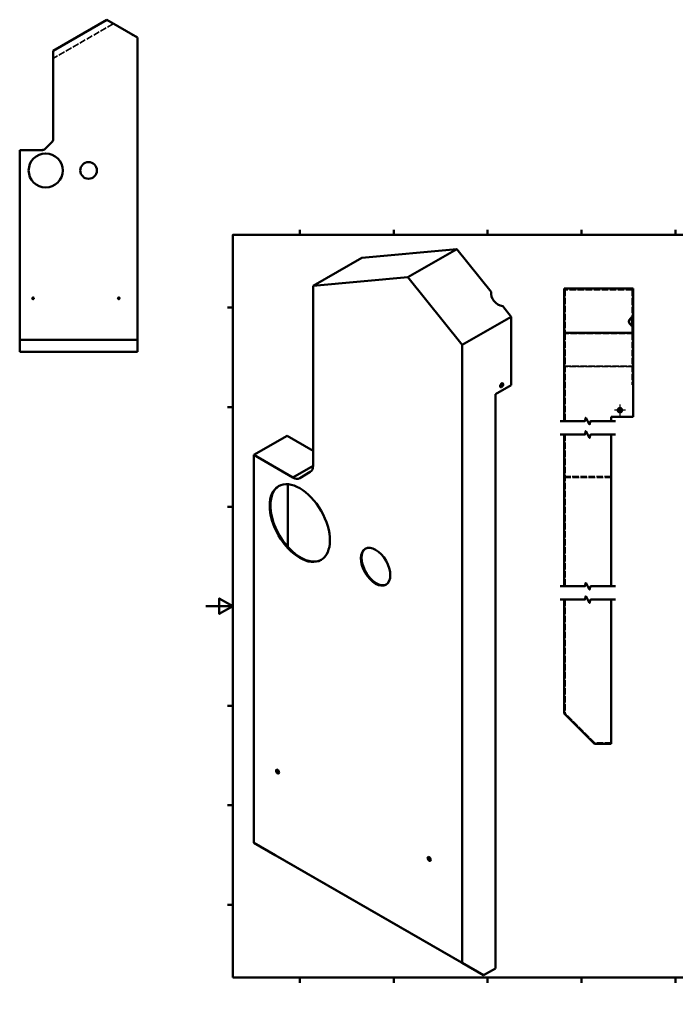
# Paper-space layout 'Layout1' of a CAD drawing. Extents: x -139 to 841, y 0 to 735.
# Tile 1 of 3: x -139 to 350, y 0 to 735. Entities that reach past the tile are written whole.
import ezdxf

# ---------------------------------------------------------------- set-up
doc = ezdxf.new("R2010")
doc.units = 0
doc.header["$LTSCALE"] = 0.4
doc.linetypes.add('ACAD_ISO02W100', pattern=[15, 12, -3])
doc.layers.add('2DTransRahmen', color=7, linetype='Continuous', lineweight=25)

# ---------------------------------------------------------------- blocks, each defined once
blk = doc.blocks.new('Default Border')
at = {"layer": '2DTransRahmen', "linetype": 'Continuous', "lineweight": 50}
for points in [[(420.5, 594), (420.5, 574), (414.73, 584), (426.27, 584), (420.5, 574)], [(20, 20), (20, 574), (821, 574), (821, 20), (20, 20)], [(70.08, 574), (70.08, 577.9)], [(140.17, 574), (140.17, 577.9)], [(210.25, 574), (210.25, 577.9)], [(280.33, 574), (280.33, 577.9)], [(350.42, 574), (350.42, 577.9)], [(490.58, 574), (490.58, 577.9)], [(560.67, 574), (560.67, 577.9)], [(630.75, 574), (630.75, 577.9)], [(700.83, 574), (700.83, 577.9)], [(770.92, 574), (770.92, 577.9)], [(20, 519.75), (16.1, 519.75)], [(821, 519.75), (824.9, 519.75)], [(20, 445.5), (16.1, 445.5)], [(821, 445.5), (824.9, 445.5)], [(20, 371.25), (16.1, 371.25)], [(821, 371.25), (824.9, 371.25)], [(0, 297), (20, 297), (10, 302.77), (10, 291.23), (20, 297)], [(841, 297), (821, 297), (831, 302.77), (831, 291.23), (821, 297)], [(20, 222.75), (16.1, 222.75)], [(821, 222.75), (824.9, 222.75)], [(20, 148.5), (16.1, 148.5)], [(821, 148.5), (824.9, 148.5)], [(20, 74.25), (16.1, 74.25)], [(821, 74.25), (824.9, 74.25)], [(70.08, 20), (70.08, 16.1)], [(140.17, 20), (140.17, 16.1)], [(210.25, 20), (210.25, 16.1)], [(280.33, 20), (280.33, 16.1)], [(350.42, 20), (350.42, 16.1)], [(420.5, 0), (420.5, 20), (414.73, 10), (426.27, 10), (420.5, 20)], [(490.58, 20), (490.58, 16.1)], [(560.67, 20), (560.67, 16.1)], [(630.75, 20), (630.75, 16.1)], [(700.83, 20), (700.83, 16.1)], [(770.92, 20), (770.92, 16.1)]]:
    blk.add_lwpolyline(points, dxfattribs=at).dxf.unprotected_set("ltscale", 0)
blk = doc.blocks.new('2DMittelpunkt10')
at = {"lineweight": 25}
for p, q in [((313.1, 443.25), (304.85, 443.25)), ((308.97, 447.38), (308.97, 439.13))]:
    blk.add_line(p, q, dxfattribs=at)

psp = doc.layouts.get("Layout1")

# ---------------------------------------------------------------- linework, layer by layer
at = {"linetype": 'Continuous', "lineweight": 50}
for p, q in [((-73.9048, 734.5711), (-113.949, 711.4516)), ((-50.97, 721.3297), (-73.9048, 734.5711)), ((-50.97, 721.3297), (-50.97, 495.6977)), ((-113.949, 711.4516), (-113.97, 645.783)), ((-115.1416, 642.9546), (-119.6268, 638.4693)), ((-122.4553, 637.2977), (-138.97, 637.2977)), ((-138.97, 637.2977), (-138.97, 495.6977)), ((-50.97, 495.6977), (-138.97, 495.6977)), ((-138.97, 495.6977), (-138.97, 486.6977)), ((-50.97, 486.6977), (-50.97, 495.6977)), ((-138.97, 486.6977), (-50.97, 486.6977)), ((64.9977, 393.0383), (79.9975, 401.6761))]:
    psp.add_line(p, q, dxfattribs=at).dxf.unprotected_set("ltscale", 0)
at = {"linetype": 'ACAD_ISO02W100', "lineweight": 35}
for p, q in [((-69.2048, 731.5111), (-113.6508, 705.8502)), ((-113.649, 711.2783), (-73.9048, 734.2247)), ((-73.9048, 734.2247), (-51.27, 721.1565)), ((-59.3842, 726.1877), (-59.5342, 725.9279)), ((-54.6567, 723.1118), (-54.5067, 723.3716)), ((-51.27, 721.1565), (-51.27, 495.822)), ((-113.67, 645.7816), (-113.649, 711.2783)), ((-113.653, 698.9476), (-113.953, 698.9477)), ((-50.97, 698.9276), (-51.27, 698.9276)), ((-113.9538, 696.2977), (-113.6538, 696.2977)), ((-113.6534, 697.6476), (-113.9534, 697.6477)), ((-50.97, 697.6276), (-51.27, 697.6276)), ((-51.27, 696.2977), (-50.97, 696.2977)), ((-119.4147, 638.2572), (-114.9294, 642.7424)), ((-138.67, 636.9977), (-122.4553, 636.9977)), ((-138.67, 495.822), (-138.67, 636.9977)), ((318.2229, 533.1194), (268.2229, 533.1194)), ((268.2229, 533.1194), (268.2229, 500.4489)), ((318.2229, 533.1194), (318.2229, 526.3355)), ((318.2229, 526.3355), (318.9729, 526.3355)), ((318.2229, 526.3355), (318.2229, 512.0196)), ((315.7229, 509.5068), (315.7229, 508.8573)), ((268.2229, 500.4489), (268.2229, 435.1014)), ((318.9729, 500.4489), (268.2229, 500.4489)), ((318.2229, 506.3445), (318.2229, 462.1833)), ((-138.67, 495.822), (-51.27, 495.822)), ((-138.67, 486.9977), (-138.67, 495.822)), ((-51.27, 486.9977), (-51.27, 495.822)), ((-138.67, 486.9977), (-51.27, 486.9977)), ((267.4729, 476.1866), (318.9729, 476.1866)), ((318.2229, 475.7535), (268.2229, 475.7535)), ((318.9729, 462.1833), (318.2229, 462.1833)), ((307.3479, 443.3017), (307.3479, 443.302)), ((307.3479, 443.2516), (307.3479, 443.2518)), ((310.5979, 443.3017), (310.5979, 443.302)), ((310.5979, 443.2516), (310.5979, 443.2518)), ((268.2229, 425.1014), (268.2229, 311.919)), ((267.4729, 393.6756), (302.4729, 393.6756)), ((302.4729, 392.9256), (268.2229, 392.9256)), ((267.4729, 387.4256), (268.2229, 387.4256)), ((267.4729, 371.1756), (268.2229, 371.1756)), ((267.4729, 340.1756), (268.2229, 340.1756)), ((267.4729, 323.9256), (268.2229, 323.9256)), ((268.2229, 301.919), (268.2229, 217.156)), ((268.2229, 295.9704), (267.4729, 295.9704)), ((268.2229, 292.7204), (267.4729, 292.7204)), ((290.2835, 195.0954), (268.2229, 217.156)), ((302.4729, 195.0954), (290.2835, 195.0954))]:
    psp.add_line(p, q, dxfattribs=at)
at = {"linetype": 'Continuous', "lineweight": 50}
for p, q in [((187.2397, 563.399), (116.4509, 556.9103)), ((150.8237, 542.4284), (187.2397, 563.399)), ((212.9086, 531.4826), (187.2397, 563.399)), ((80.0349, 535.9397), (116.4509, 556.9103)), ((150.8237, 542.4284), (80.0349, 535.9397)), ((191.367, 492.0173), (150.8237, 542.4284)), ((80.0349, 535.9397), (79.9977, 401.7432)), ((267.4729, 500.8819), (267.4729, 533.9854)), ((267.4729, 533.9854), (318.9729, 533.9854)), ((318.9729, 513.0268), (318.9729, 533.9854)), ((227.783, 512.9879), (221.5309, 520.7618)), ((227.783, 512.9879), (191.367, 492.0173)), ((227.783, 461.8259), (227.783, 512.9879)), ((318.2229, 512.0196), (318.2229, 506.3445)), ((318.9729, 513.0268), (318.9729, 512.3773)), ((318.9729, 512.3773), (318.9729, 505.9868)), ((267.4729, 500.8819), (267.4729, 435.1014)), ((318.9729, 500.8819), (267.4729, 500.8819)), ((318.9729, 500.8819), (318.9729, 505.9868)), ((318.9729, 438.302), (318.9729, 500.8819)), ((191.367, 492.0173), (191.367, 30.8554)), ((216.1158, 455.1071), (227.783, 461.8259)), ((216.1158, 455.1071), (216.1158, 26.7124)), ((302.4729, 438.302), (302.4729, 435.1014)), ((302.4729, 438.302), (318.9729, 438.302)), ((35.8035, 409.8501), (60.5523, 424.102)), ((60.5523, 424.102), (80.0008, 412.9023)), ((267.4729, 425.1014), (267.4729, 311.919)), ((302.4729, 425.1014), (302.4729, 311.919)), ((64.9977, 393.0383), (35.8035, 409.8501)), ((35.8035, 409.8501), (35.8035, 120.4385)), ((77.9266, 397.1549), (69.9977, 392.5536)), ((61.0826, 387.9983), (61.0826, 341.3431)), ((267.4729, 301.919), (267.4729, 216.8454)), ((302.4729, 301.919), (302.4729, 194.3454)), ((289.9729, 194.3454), (267.4729, 216.8454)), ((302.4729, 194.3454), (289.9729, 194.3454)), ((191.367, 30.8554), (35.8035, 120.4385)), ((35.8035, 120.4385), (51.7134, 111.2055)), ((51.7134, 111.2055), (207.2769, 21.6225)), ((207.2769, 21.6225), (191.367, 30.8554)), ((216.1158, 26.7124), (207.2769, 21.6225))]:
    psp.add_line(p, q, dxfattribs=at)
for points in [[(264.2979, 435.1014), (282.8596, 435.1014), (283.5295, 437.6014), (286.4162, 432.6014), (287.0861, 435.1014), (305.6479, 435.1014)], [(264.2979, 425.1014), (282.8596, 425.1014), (283.5295, 427.6014), (286.4162, 422.6014), (287.0861, 425.1014), (305.6479, 425.1014)], [(264.2979, 311.919), (282.8596, 311.919), (283.5295, 314.419), (286.4162, 309.419), (287.0861, 311.919), (305.6479, 311.919)], [(264.2979, 301.919), (282.8596, 301.919), (283.5295, 304.419), (286.4162, 299.419), (287.0861, 301.919), (305.6479, 301.919)]]:
    psp.add_lwpolyline(points, dxfattribs=at)
for centre, radius in [((-119.57, 622.0977), 12.7), ((-87.57, 622.0977), 6.2), ((-128.97, 526.6977), 0.65), ((-64.97, 526.6977), 0.65)]:
    psp.add_circle(centre, radius, dxfattribs=at).dxf.unprotected_set("ltscale", 0)
at = {"linetype": 'ACAD_ISO02W100', "lineweight": 35}
psp.add_circle((308.9729, 443.2518), 1.625, dxfattribs=at)
at = {"linetype": 'Continuous', "lineweight": 50}
psp.add_circle((308.9729, 443.2516), 1.625, dxfattribs=at)
for centre, start, end in [((-117.97, 645.783), 315, 0), ((-122.4553, 641.2977), 270, 315)]:
    psp.add_arc(centre, 4, start, end, dxfattribs=at).dxf.unprotected_set("ltscale", 0)
at = {"linetype": 'ACAD_ISO02W100', "lineweight": 35}
for centre, radius, start, end in [((-117.97, 645.783), 4.3, 315, 359.9816584), ((-122.4553, 641.2977), 4.3, 270, 315), ((308.9729, 443.302), 1.625, 0.0000001, 180.8886607), ((308.9729, 443.3017), 1.625, 0, 180.8844274), ((308.9729, 443.302), 1.625, 180, 180.8886607), ((308.9729, 443.3017), 1.625, 359.1155726, 0)]:
    psp.add_arc(centre, radius, start, end, dxfattribs=at)
at = {"linetype": 'Continuous', "lineweight": 50}
for centre, start, end in [((308.9729, 443.302), 180.8886606, 359.1113394), ((308.9729, 443.3017), 180.8844276, 359.1155727)]:
    psp.add_arc(centre, 1.625, start, end, dxfattribs=at)
for centre, major_axis, ratio, start_param, end_param in [((221.4624, 528.5653), (-7.5746, 5.3092), 0.78775742, 0.35322723, 2.08320481), ((324.9729, 509.5068), (-9.25, 0), 0.5, 5.41819652, 7.1481741), ((324.9729, 508.8573), (-9.25, 0), 0.5, 5.41819652, 6.2129092), ((220.1816, 462.106), (-0.8109, -1.4082), 0.57809312, 0.7834644, 2.80959551), ((220.1816, 462.106), (-0.8109, -1.4082), 0.57809312, 0.33167579, 0.7834644), ((72.9266, 405.8152), (4.9903, -8.6658), 0.57809312, 0.00193371, 0.78733187), ((64.9977, 401.2138), (4.9903, -8.6658), 0.57809312, 5.49972085, 6.28511902), ((70.6286, 359.3398), (-15.8443, 27.514), 0.57809312, 0.01667188, 0.78733187), ((70.6286, 359.3398), (15.8443, -27.514), 0.57809312, 3.92892453, 6.26651343), ((127.1971, 326.7641), (-7.735, 13.432), 0.57809312, 0.03415551, 0.78733187), ((127.1971, 326.7641), (7.735, -13.432), 0.57809312, 3.92892453, 6.24902979), ((54.0115, 173.9239), (-0.8109, 1.4082), 0.57809312, 0.33178133, 0.78733187), ((54.0115, 173.9239), (0.8109, -1.4082), 0.57809312, 3.92892453, 5.95140398), ((167.1486, 108.7725), (-0.8109, 1.4082), 0.57809312, 0.33178133, 0.78733187), ((167.1486, 108.7725), (0.8109, -1.4082), 0.57809312, 3.92892453, 5.95140398)]:
    psp.add_ellipse(centre, major_axis=major_axis, ratio=ratio, start_param=start_param, end_param=end_param, dxfattribs=at)
at = {"linetype": 'ACAD_ISO02W100', "lineweight": 35}
psp.add_ellipse((324.9729, 508.8573), major_axis=(-9.25, 0), ratio=0.5, start_param=6.2129092, end_param=7.1481741, dxfattribs=at)
at = {"linetype": 'Continuous', "lineweight": 50}
for centre, major_axis in [((220.712, 461.8004), (0.8109, 1.4082)), ((70.0982, 359.0344), (-15.8443, 27.514)), ((126.6668, 326.4587), (-7.735, 13.432)), ((53.4812, 173.6185), (-0.8109, 1.4082)), ((166.6183, 108.4672), (-0.8109, 1.4082))]:
    psp.add_ellipse(centre, major_axis=major_axis, ratio=0.57809312, dxfattribs=at)

# ---------------------------------------------------------------- block references
psp.add_blockref('2DMittelpunkt10', (0, 0))
at = {"layer": '2DTransRahmen'}
psp.add_blockref('Default Border', (0, 0), dxfattribs=at)

doc.saveas('drawing.dxf')
